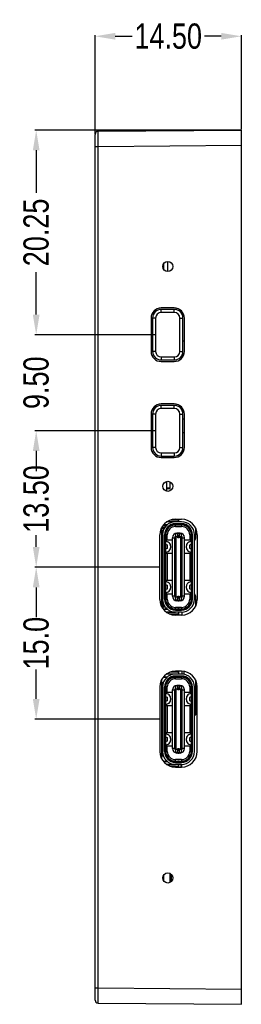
# Model space of a CAD drawing. Header units: inches. Extents: x -81 to 229, y -71 to 99.
# Tile 2 of 12: x 76 to 98, y -25 to 72. Entities that reach past the tile are written whole.
import ezdxf

# ---------------------------------------------------------------- set-up
doc = ezdxf.new("R2010")
doc.units = ezdxf.units.IN
doc.header["$LTSCALE"] = 1.21
doc.header["$MEASUREMENT"] = 0
doc.header["$PDMODE"] = 3
doc.header["$PDSIZE"] = 0.3125
doc.layers.get('0').update_dxf_attribs({"linetype": 'CONTINUOUS'})
doc.layers.get('Defpoints').update_dxf_attribs({"linetype": 'CONTINUOUS'})
doc.layers.add('DIM', color=3, linetype='CONTINUOUS')
doc.styles.get("Standard").update_dxf_attribs({"font": 'txt', "width": 0.8})
doc.dimstyles.get("Standard").update_dxf_attribs({"dimtxt": 0.15625, "dimasz": 0.1875, "dimexe": 0.125, "dimexo": 0.0625, "dimgap": 0.09, "dimtad": 0, "dimtih": 1, "dimtoh": 1, "dimzin": 4, "dimdsep": 46, "dimtxsty": 'STANDARD', "dimblk": '_FILLED', "dimblk1": '_FILLED', "dimblk2": '_FILLED', "dimcen": 0.09, "dimazin": 1, "dimtp": 0.01, "dimtm": 0.01, "dimtfac": 1, "dimtofl": 0, "dimtmove": 0, "dimatfit": 3, "dimldrblk": '_FILLED', "dimfxl": 1, "dimtolj": 1, "dimtzin": 4, "dimarcsym": 0})

# ---------------------------------------------------------------- blocks, each defined once
blk = doc.blocks.new('_FILLED')
at = {"color": 0, "linetype": 'ByBlock'}
blk.add_solid([(0, 0), (-1, 0.167), (-1, -0.167)], dxfattribs=at)
blk = doc.blocks.new('*D7')
at = {"layer": 'Defpoints', "color": 0}
for p in [(97.535, 70.593), (83.035, 60.889), (97.535, 61.313)]:
    blk.add_point(p, dxfattribs=at)
at = {"layer": 'DIM', "color": 0, "lineweight": -2}
for p, q in [((83.035, 60.952), (83.035, 70.718)), ((85.035, 70.593), (86.695, 70.593)), ((95.535, 70.593), (93.875, 70.593)), ((97.535, 61.376), (97.535, 70.718))]:
    blk.add_line(p, q, dxfattribs=at)
at = {"layer": 'DIM', "color": 0, "lineweight": -2, "xscale": 2, "yscale": 2, "zscale": 2, "rotation": 180}
blk.add_blockref('_FILLED', (83.035, 70.593), dxfattribs=at)
at = {"layer": 'DIM', "color": 0, "lineweight": -2, "xscale": 2, "yscale": 2, "zscale": 2}
blk.add_blockref('_FILLED', (97.535, 70.593), dxfattribs=at)
at = {"layer": 'DIM', "insert": (90.285, 70.593), "char_height": 2.5, "attachment_point": 5}
blk.add_mtext('\\A1;14.50', dxfattribs=at)
blk = doc.blocks.new('*D16')
at = {"layer": 'Defpoints', "color": 0}
for p in [(89.035, 41.063), (77.195, 31.563), (89.035, 31.563)]:
    blk.add_point(p, dxfattribs=at)
at = {"layer": 'DIM', "color": 0, "lineweight": -2}
for p, q in [((77.195, 43.063), (77.195, 45.063)), ((88.973, 41.063), (77.07, 41.063)), ((88.973, 31.563), (77.07, 31.563)), ((77.195, 29.563), (77.195, 27.563))]:
    blk.add_line(p, q, dxfattribs=at)
at = {"layer": 'DIM', "color": 0, "lineweight": -2, "xscale": 2, "yscale": 2, "zscale": 2}
for p, rotation in [((77.195, 41.063), 270), ((77.195, 31.563), 90)]:
    blk.add_blockref('_FILLED', p, dxfattribs=dict(at, rotation=rotation))
at = {"layer": 'DIM', "insert": (77.195, 36.313), "char_height": 2.5, "attachment_point": 5, "rotation": 90}
blk.add_mtext('\\A1;9.50', dxfattribs=at)
blk = doc.blocks.new('*D17')
at = {"layer": 'Defpoints', "color": 0}
for p in [(89.035, 31.563), (77.195, 18.063), (89.445, 18.063)]:
    blk.add_point(p, dxfattribs=at)
at = {"layer": 'DIM', "color": 0, "lineweight": -2}
for p, q in [((88.973, 31.563), (77.07, 31.563)), ((77.195, 29.563), (77.195, 28.403)), ((77.195, 20.063), (77.195, 21.223)), ((89.383, 18.063), (77.07, 18.063))]:
    blk.add_line(p, q, dxfattribs=at)
at = {"layer": 'DIM', "color": 0, "lineweight": -2, "xscale": 2, "yscale": 2, "zscale": 2}
for p, rotation in [((77.195, 31.563), 90), ((77.195, 18.063), 270)]:
    blk.add_blockref('_FILLED', p, dxfattribs=dict(at, rotation=rotation))
at = {"layer": 'DIM', "insert": (77.195, 24.813), "char_height": 2.5, "attachment_point": 5, "rotation": 90}
blk.add_mtext('\\A1;13.50', dxfattribs=at)
blk = doc.blocks.new('*D18')
at = {"layer": 'Defpoints', "color": 0}
for p in [(77.195, 18.063), (77.195, 18.063), (89.445, 3.023)]:
    blk.add_point(p, dxfattribs=at)
at = {"layer": 'DIM', "color": 0, "lineweight": -2}
for p, q in [((77.133, 18.063), (77.07, 18.063)), ((77.195, 16.063), (77.195, 13.133)), ((77.195, 5.023), (77.195, 7.953)), ((89.383, 3.023), (77.07, 3.023))]:
    blk.add_line(p, q, dxfattribs=at)
at = {"layer": 'DIM', "color": 0, "lineweight": -2, "xscale": 2, "yscale": 2, "zscale": 2}
for p, rotation in [((77.195, 18.063), 90), ((77.195, 3.023), 270)]:
    blk.add_blockref('_FILLED', p, dxfattribs=dict(at, rotation=rotation))
at = {"layer": 'DIM', "insert": (77.195, 10.543), "char_height": 2.5, "attachment_point": 5, "rotation": 90}
blk.add_mtext('\\A1;15.0', dxfattribs=at)
blk = doc.blocks.new('*D19')
at = {"layer": 'Defpoints', "color": 0}
for p in [(77.195, 61.313), (97.535, 61.313), (88.585, 41.063)]:
    blk.add_point(p, dxfattribs=at)
at = {"layer": 'DIM', "color": 0, "lineweight": -2}
for p, q in [((97.473, 61.313), (77.07, 61.313)), ((77.195, 59.313), (77.195, 55.111)), ((77.195, 43.063), (77.195, 47.265)), ((88.523, 41.063), (77.07, 41.063))]:
    blk.add_line(p, q, dxfattribs=at)
at = {"layer": 'DIM', "color": 0, "lineweight": -2, "xscale": 2, "yscale": 2, "zscale": 2}
for p, rotation in [((77.195, 61.313), 90), ((77.195, 41.063), 270)]:
    blk.add_blockref('_FILLED', p, dxfattribs=dict(at, rotation=rotation))
at = {"layer": 'DIM', "insert": (77.195, 51.188), "char_height": 2.5, "attachment_point": 5, "rotation": 90}
blk.add_mtext('\\A1;20.25', dxfattribs=at)

msp = doc.modelspace()

# ---------------------------------------------------------------- linework, layer by layer
at = {"color": 7, "linetype": 'Continuous'}
for p, q in [((83.035, -24.763), (83.035, 60.889)), ((83.333, 61.189), (97.535, 61.313)), ((83.333, 59.689), (83.333, 61.189)), ((97.535, -25.187), (97.535, 61.313)), ((83.035, 59.689), (83.333, 59.689)), ((83.333, 59.689), (97.535, 59.813)), ((83.333, -23.563), (83.333, 59.689)), ((89.865, 47.484), (89.865, 48.142)), ((90.235, 47.313), (90.235, 48.313)), ((90.885, 43.713), (89.585, 43.713)), ((89.585, 43.263), (89.585, 43.563)), ((90.885, 43.563), (89.585, 43.563)), ((90.885, 43.263), (89.585, 43.263)), ((90.885, 43.263), (90.885, 43.563)), ((91.735, 38.906), (91.735, 43.22)), ((88.585, 42.713), (88.585, 39.413)), ((88.735, 42.713), (88.735, 39.413)), ((89.035, 42.713), (88.735, 42.713)), ((89.035, 42.713), (89.035, 39.413)), ((91.435, 39.413), (91.435, 42.713)), ((91.435, 42.713), (91.735, 42.713)), ((91.885, 39.413), (91.885, 42.713)), ((91.885, 40.424), (91.735, 40.424)), ((89.035, 39.413), (88.735, 39.413)), ((91.435, 39.413), (91.735, 39.413)), ((89.585, 38.863), (89.585, 38.563)), ((89.585, 38.863), (90.885, 38.863)), ((89.585, 38.563), (90.885, 38.563)), ((89.585, 38.413), (90.885, 38.413)), ((90.885, 38.863), (90.885, 38.563)), ((90.885, 34.213), (89.585, 34.213)), ((88.585, 33.213), (88.585, 29.913)), ((88.735, 33.213), (88.735, 29.913)), ((89.035, 33.213), (88.735, 33.213)), ((89.035, 33.213), (89.035, 29.913)), ((89.585, 33.763), (89.585, 34.063)), ((90.885, 34.063), (89.585, 34.063)), ((90.885, 33.763), (89.585, 33.763)), ((90.885, 33.763), (90.885, 34.063)), ((91.435, 29.913), (91.435, 33.213)), ((91.435, 33.213), (91.735, 33.213)), ((91.735, 29.406), (91.735, 33.72)), ((91.885, 29.913), (91.885, 33.213)), ((91.885, 32.701), (91.735, 32.704)), ((91.735, 31.404), (91.885, 31.401)), ((89.035, 29.913), (88.735, 29.913)), ((89.585, 29.363), (89.585, 29.063)), ((89.585, 29.363), (90.885, 29.363)), ((90.885, 29.363), (90.885, 29.063)), ((91.435, 29.913), (91.735, 29.913)), ((89.585, 29.063), (90.885, 29.063)), ((89.585, 28.913), (90.885, 28.913)), ((90.135, 25.583), (90.135, 26.543)), ((90.441, 26.516), (90.441, 25.841)), ((90.471, 25.871), (90.471, 26.496)), ((90.471, 26.404), (90.585, 26.404)), ((90.471, 25.871), (90.135, 25.871)), ((90.135, 25.841), (90.441, 25.841)), ((91.005, 22.558), (90.153, 22.558)), ((90.191, 22.578), (91.325, 22.578)), ((90.425, 22.578), (90.425, 22.558)), ((91.125, 22.728), (90.52, 22.728)), ((90.575, 22.558), (90.575, 22.578)), ((90.775, 22.578), (90.775, 22.558)), ((90.925, 22.558), (90.925, 22.578)), ((91.005, 22.813), (91.605, 22.813)), ((91.605, 22.558), (91.005, 22.558)), ((91.125, 22.813), (91.125, 22.728)), ((91.325, 22.558), (91.325, 22.813)), ((89.635, 21.983), (89.635, 14.143)), ((89.635, 21.659), (89.675, 21.659)), ((89.635, 21.642), (89.675, 21.642)), ((89.635, 21.538), (89.675, 21.538)), ((89.638, 21.989), (89.651, 21.989)), ((89.651, 22.012), (89.651, 21.95)), ((89.919, 21.95), (89.651, 21.95)), ((89.671, 21.93), (89.671, 22.05)), ((89.671, 21.93), (89.905, 21.93)), ((89.675, 14.488), (89.675, 21.688)), ((89.795, 21.688), (89.675, 21.688)), ((90.054, 22.13), (89.717, 22.13)), ((89.732, 22.149), (89.91, 22.149)), ((89.94, 22.18), (89.757, 22.18)), ((89.94, 22.21), (89.782, 22.21)), ((90.182, 22.258), (89.822, 22.258)), ((89.91, 22.258), (89.91, 22.149)), ((89.94, 22.18), (89.94, 22.258)), ((89.943, 22.254), (89.94, 22.254)), ((89.943, 22.258), (89.943, 22.254)), ((90.025, 22.178), (90.025, 22.258)), ((90.025, 22.178), (90.067, 22.143)), ((90.115, 22.238), (90.115, 22.195)), ((90.115, 22.238), (90.162, 22.238)), ((90.813, 22.238), (91.605, 22.238)), ((91.005, 22.358), (91.005, 22.258)), ((91.605, 22.358), (91.005, 22.358)), ((91.605, 22.258), (91.005, 22.258)), ((91.005, 22.088), (91.005, 22.238)), ((91.005, 22.088), (91.605, 22.088)), ((91.155, 21.383), (91.155, 21.433)), ((91.23, 21.433), (91.155, 21.433)), ((91.23, 22.238), (91.23, 22.258)), ((91.23, 22.244), (91.38, 22.244)), ((91.23, 20.983), (91.23, 21.433)), ((91.38, 21.433), (91.23, 21.433)), ((91.38, 22.258), (91.38, 22.238)), ((91.38, 21.433), (91.38, 20.983)), ((91.455, 21.433), (91.38, 21.433)), ((91.455, 21.433), (91.455, 21.383)), ((91.605, 22.258), (91.605, 22.358)), ((91.605, 22.238), (91.605, 22.088)), ((92.155, 22.088), (92.121, 22.088)), ((92.275, 21.993), (92.275, 21.966)), ((93.035, 21.063), (93.035, 21.871)), ((89.445, 14.873), (89.445, 21.253)), ((89.675, 21.298), (89.635, 21.298)), ((89.635, 21.278), (89.675, 21.278)), ((89.675, 21.228), (89.635, 21.228)), ((89.675, 20.728), (89.635, 20.728)), ((89.675, 20.498), (89.635, 20.498)), ((89.635, 20.478), (89.675, 20.478)), ((89.725, 21.278), (89.725, 14.898)), ((89.925, 14.898), (89.925, 21.278)), ((90.025, 21.278), (89.925, 21.278)), ((90.025, 21.278), (90.025, 14.898)), ((90.045, 20.669), (90.045, 21.283)), ((90.045, 21.278), (90.195, 21.278)), ((90.705, 20.738), (90.045, 20.738)), ((90.286, 20.548), (90.085, 20.637)), ((90.195, 20.738), (90.195, 21.278)), ((90.705, 15.193), (90.705, 20.983)), ((90.705, 20.983), (90.935, 20.983)), ((90.935, 15.193), (90.935, 20.983)), ((90.955, 21.013), (90.955, 19.513)), ((90.955, 21.013), (90.99, 21.013)), ((90.995, 20.663), (90.955, 20.663)), ((90.995, 21.012), (90.99, 21.013)), ((90.995, 21.383), (90.995, 14.793)), ((91.23, 21.383), (90.995, 21.383)), ((91.08, 21.092), (90.995, 21.126)), ((91.08, 15.083), (91.08, 21.092)), ((91.08, 21.092), (91.23, 21.092)), ((91.23, 21.426), (91.38, 21.426)), ((91.38, 21.158), (91.23, 21.158)), ((91.23, 21.065), (91.38, 21.065)), ((91.38, 20.983), (91.23, 20.983)), ((91.38, 21.383), (91.615, 21.383)), ((91.38, 21.092), (91.53, 21.092)), ((91.53, 21.092), (91.615, 21.126)), ((91.53, 15.083), (91.53, 21.092)), ((91.615, 14.793), (91.615, 21.383)), ((91.655, 20.663), (91.615, 20.663)), ((91.621, 21.013), (91.655, 21.013)), ((91.655, 20.663), (91.655, 21.013)), ((91.675, 15.193), (91.675, 20.983)), ((91.675, 20.983), (91.905, 20.983)), ((91.905, 15.193), (91.905, 20.983)), ((92.415, 20.738), (91.905, 20.738)), ((92.526, 20.637), (92.324, 20.548)), ((92.415, 21.278), (92.415, 20.738)), ((92.415, 21.278), (92.565, 21.278)), ((92.565, 20.738), (92.415, 20.738)), ((92.565, 20.669), (92.565, 21.283)), ((92.585, 14.898), (92.585, 21.278)), ((92.685, 21.278), (92.585, 21.278)), ((92.685, 14.898), (92.685, 21.278)), ((92.885, 14.898), (92.885, 21.278)), ((93.165, 21.253), (93.165, 14.873)), ((89.675, 20.238), (89.635, 20.238)), ((89.635, 19.938), (89.675, 19.938)), ((89.675, 19.738), (89.635, 19.738)), ((89.725, 20.438), (89.675, 20.438)), ((89.675, 20.058), (89.725, 20.058)), ((90.025, 20.335), (90.166, 20.273)), ((90.025, 20.058), (90.045, 20.058)), ((90.166, 19.902), (90.025, 19.841)), ((90.045, 19.85), (90.045, 20.326)), ((90.045, 16.669), (90.045, 19.507)), ((90.085, 19.539), (90.286, 19.628)), ((90.225, 19.994), (90.225, 20.182)), ((90.525, 20.182), (90.525, 19.994)), ((90.955, 19.513), (90.955, 19.163)), ((90.955, 19.513), (90.995, 19.513)), ((91.615, 19.513), (91.655, 19.513)), ((91.655, 19.163), (91.655, 19.513)), ((92.085, 19.994), (92.085, 20.182)), ((92.324, 19.628), (92.526, 19.539)), ((92.385, 20.182), (92.385, 19.994)), ((92.445, 20.273), (92.585, 20.335)), ((92.585, 19.841), (92.445, 19.902)), ((92.565, 20.326), (92.565, 19.85)), ((92.565, 19.507), (92.565, 16.669)), ((89.675, 19.46), (89.635, 19.46)), ((89.635, 19.45), (89.675, 19.45)), ((89.635, 19.438), (89.675, 19.438)), ((89.675, 19.238), (89.635, 19.238)), ((89.635, 18.938), (89.675, 18.938)), ((89.675, 18.738), (89.635, 18.738)), ((89.675, 18.51), (89.635, 18.51)), ((90.025, 18.598), (89.925, 18.598)), ((89.925, 18.588), (90.025, 18.588)), ((90.025, 19.188), (90.045, 19.159)), ((90.045, 19.038), (90.025, 19.038)), ((90.025, 18.665), (90.045, 18.636)), ((90.045, 19.438), (90.705, 19.438)), ((90.195, 19.438), (90.195, 16.738)), ((90.995, 19.163), (90.955, 19.163)), ((90.955, 18.963), (90.955, 18.713)), ((90.955, 18.963), (90.995, 18.963)), ((90.995, 18.713), (90.955, 18.713)), ((90.99, 18.963), (90.99, 19.163)), ((90.99, 18.463), (90.99, 18.713)), ((91.655, 19.163), (91.615, 19.163)), ((91.615, 18.963), (91.655, 18.963)), ((91.655, 18.713), (91.615, 18.713)), ((91.655, 18.713), (91.655, 18.963)), ((91.905, 19.438), (92.415, 19.438)), ((92.415, 19.438), (92.415, 16.738)), ((92.415, 19.438), (92.565, 19.438)), ((92.565, 19.267), (92.585, 19.267)), ((89.635, 18.5), (89.675, 18.5)), ((89.635, 18.438), (89.675, 18.438)), ((89.675, 18.238), (89.635, 18.238)), ((89.675, 18.059), (89.635, 18.059)), ((89.675, 17.939), (89.635, 17.939)), ((89.635, 17.938), (89.675, 17.938)), ((89.675, 17.738), (89.635, 17.738)), ((89.675, 17.669), (89.635, 17.669)), ((89.675, 17.639), (89.635, 17.639)), ((90.045, 17.54), (90.025, 17.511)), ((90.955, 18.463), (90.955, 18.213)), ((90.955, 18.463), (90.995, 18.463)), ((90.995, 18.213), (90.955, 18.213)), ((90.955, 17.963), (90.955, 17.713)), ((90.955, 17.963), (90.995, 17.963)), ((90.995, 17.713), (90.955, 17.713)), ((90.99, 17.963), (90.99, 18.213)), ((90.99, 17.463), (90.99, 17.713)), ((91.615, 18.463), (91.655, 18.463)), ((91.655, 18.213), (91.615, 18.213)), ((91.615, 17.963), (91.655, 17.963)), ((91.655, 17.713), (91.615, 17.713)), ((91.655, 18.213), (91.655, 18.463)), ((91.655, 17.713), (91.655, 17.963)), ((89.635, 17.438), (89.675, 17.438)), ((89.675, 17.238), (89.635, 17.238)), ((89.635, 16.938), (89.675, 16.938)), ((89.675, 16.738), (89.635, 16.738)), ((89.636, 16.71), (89.635, 16.71)), ((89.636, 16.68), (89.635, 16.68)), ((89.636, 16.582), (89.635, 16.582)), ((89.675, 17.492), (89.636, 17.492)), ((89.666, 16.938), (89.666, 17.238)), ((90.025, 17.138), (90.045, 17.138)), ((90.045, 17.017), (90.025, 16.988)), ((90.705, 16.738), (90.045, 16.738)), ((90.286, 16.548), (90.085, 16.637)), ((90.955, 17.463), (90.955, 17.213)), ((90.955, 17.463), (90.995, 17.463)), ((90.995, 17.213), (90.955, 17.213)), ((90.955, 17.013), (90.955, 15.513)), ((90.955, 17.013), (90.995, 17.013)), ((90.995, 16.663), (90.955, 16.663)), ((90.99, 17.013), (90.99, 17.213)), ((91.615, 17.463), (91.655, 17.463)), ((91.655, 17.213), (91.615, 17.213)), ((91.615, 17.013), (91.655, 17.013)), ((91.655, 16.663), (91.615, 16.663)), ((91.655, 17.213), (91.655, 17.463)), ((91.655, 16.663), (91.655, 17.013)), ((92.415, 16.738), (91.905, 16.738)), ((92.526, 16.637), (92.324, 16.548)), ((92.565, 16.738), (92.415, 16.738)), ((89.675, 16.557), (89.635, 16.557)), ((89.675, 16.557), (89.635, 16.557)), ((89.635, 16.438), (89.675, 16.438)), ((89.675, 16.238), (89.635, 16.238)), ((89.635, 16.139), (89.636, 16.139)), ((89.675, 16.057), (89.635, 16.057)), ((89.635, 15.938), (89.675, 15.938)), ((89.675, 15.698), (89.635, 15.698)), ((89.635, 15.678), (89.675, 15.678)), ((89.725, 16.118), (89.675, 16.118)), ((89.725, 15.738), (89.675, 15.738)), ((90.025, 16.335), (90.166, 16.273)), ((90.045, 16.118), (90.025, 16.118)), ((90.166, 15.902), (90.025, 15.841)), ((90.045, 15.85), (90.045, 16.326)), ((90.085, 15.539), (90.286, 15.628)), ((90.225, 15.994), (90.225, 16.182)), ((90.525, 16.182), (90.525, 15.994)), ((92.085, 15.994), (92.085, 16.182)), ((92.324, 15.628), (92.526, 15.539)), ((92.385, 16.182), (92.385, 15.994)), ((92.445, 16.273), (92.585, 16.335)), ((92.585, 15.841), (92.445, 15.902)), ((92.565, 16.326), (92.565, 15.85)), ((89.675, 15.448), (89.635, 15.448)), ((89.675, 14.948), (89.635, 14.948)), ((89.675, 14.903), (89.635, 14.903)), ((89.635, 14.888), (89.675, 14.888)), ((89.675, 14.638), (89.635, 14.638)), ((89.651, 14.638), (89.651, 14.614)), ((89.675, 14.614), (89.651, 14.614)), ((89.671, 14.594), (89.671, 14.638)), ((89.925, 14.898), (90.025, 14.898)), ((90.045, 14.893), (90.045, 15.507)), ((90.045, 15.438), (90.705, 15.438)), ((90.195, 14.898), (90.045, 14.898)), ((90.195, 14.898), (90.195, 15.438)), ((90.935, 15.193), (90.705, 15.193)), ((90.955, 15.513), (90.955, 15.163)), ((90.955, 15.513), (90.995, 15.513)), ((90.99, 15.163), (90.955, 15.163)), ((90.995, 15.163), (90.99, 15.163)), ((91.08, 15.083), (90.995, 15.049)), ((91.23, 14.793), (90.995, 14.793)), ((91.23, 15.083), (91.08, 15.083)), ((91.155, 14.743), (91.155, 14.793)), ((91.23, 14.743), (91.155, 14.743)), ((91.23, 14.743), (91.23, 15.193)), ((91.23, 15.193), (91.38, 15.193)), ((91.38, 15.11), (91.23, 15.11)), ((91.23, 15.018), (91.38, 15.018)), ((91.38, 14.75), (91.23, 14.75)), ((91.23, 14.743), (91.38, 14.743)), ((91.38, 15.193), (91.38, 14.743)), ((91.53, 15.083), (91.38, 15.083)), ((91.38, 14.793), (91.615, 14.793)), ((91.455, 14.743), (91.38, 14.743)), ((91.455, 14.793), (91.455, 14.743)), ((91.615, 15.049), (91.53, 15.083)), ((91.615, 15.513), (91.655, 15.513)), ((91.655, 15.163), (91.621, 15.163)), ((91.655, 15.163), (91.655, 15.513)), ((91.905, 15.193), (91.675, 15.193)), ((91.905, 15.438), (92.415, 15.438)), ((92.415, 15.438), (92.415, 14.898)), ((92.415, 15.438), (92.565, 15.438)), ((92.565, 14.898), (92.415, 14.898)), ((92.565, 14.893), (92.565, 15.507)), ((92.585, 14.898), (92.685, 14.898)), ((93.035, 14.255), (93.035, 15.063)), ((89.635, 14.404), (89.829, 14.404)), ((89.655, 14.535), (89.655, 14.601)), ((90.004, 14.104), (89.656, 14.104)), ((89.666, 14.404), (89.666, 14.537)), ((89.675, 14.537), (89.666, 14.537)), ((89.666, 14.506), (89.675, 14.506)), ((89.671, 14.594), (89.675, 14.594)), ((89.675, 14.488), (89.795, 14.488)), ((89.735, 14.057), (89.681, 14.057)), ((89.698, 14.026), (89.735, 14.026)), ((89.735, 14.488), (89.735, 14.404)), ((89.735, 14.104), (89.735, 13.973)), ((89.781, 13.918), (90.182, 13.918)), ((89.785, 14.404), (89.785, 14.104)), ((89.8, 14.104), (89.8, 14.404)), ((89.896, 14.26), (89.896, 14.104)), ((90.067, 14.033), (90.025, 13.998)), ((90.025, 13.918), (90.025, 13.998)), ((90.115, 13.98), (90.115, 13.938)), ((90.115, 13.938), (90.162, 13.938)), ((90.813, 13.938), (91.605, 13.938)), ((91.005, 13.938), (91.005, 14.088)), ((91.605, 14.088), (91.005, 14.088)), ((91.005, 13.918), (91.005, 13.818)), ((91.005, 13.918), (91.605, 13.918)), ((91.005, 13.818), (91.605, 13.818)), ((91.23, 13.918), (91.23, 13.938)), ((91.38, 13.932), (91.23, 13.932)), ((91.38, 13.938), (91.38, 13.918)), ((91.605, 14.088), (91.605, 13.938)), ((91.605, 13.818), (91.605, 13.918)), ((92.157, 14.088), (92.121, 14.088)), ((92.275, 14.183), (92.275, 14.21)), ((90.088, 13.618), (91.004, 13.618)), ((91.325, 13.598), (90.112, 13.598)), ((90.378, 13.448), (91.125, 13.448)), ((90.425, 13.618), (90.425, 13.598)), ((90.575, 13.598), (90.575, 13.618)), ((90.775, 13.618), (90.775, 13.598)), ((90.925, 13.598), (90.925, 13.618)), ((91.605, 13.618), (91.005, 13.618)), ((91.605, 13.313), (91.005, 13.313)), ((91.125, 13.448), (91.125, 13.313)), ((91.325, 13.618), (91.325, 13.598)), ((91.325, 13.313), (91.325, 13.598)), ((91.635, 13.62), (91.635, 13.316)), ((89.635, 6.918), (89.635, -0.872)), ((89.655, 6.602), (89.655, 6.957)), ((89.66, 6.473), (89.66, 6.967)), ((89.785, 7.171), (90.025, 7.134)), ((90.182, 7.193), (89.806, 7.193)), ((90.025, 7.113), (90.025, 7.193)), ((90.025, 7.113), (90.067, 7.078)), ((90.115, 7.173), (90.115, 7.13)), ((90.115, 7.173), (90.162, 7.173)), ((91.005, 7.493), (90.124, 7.493)), ((90.163, 7.513), (91.325, 7.513)), ((90.425, 7.513), (90.425, 7.493)), ((91.125, 7.663), (90.458, 7.663)), ((90.575, 7.493), (90.575, 7.513)), ((90.775, 7.513), (90.775, 7.493)), ((90.813, 7.173), (91.605, 7.173)), ((90.925, 7.493), (90.925, 7.513)), ((91.605, 7.773), (91.005, 7.773)), ((91.605, 7.493), (91.005, 7.493)), ((91.005, 7.293), (91.005, 7.193)), ((91.605, 7.293), (91.005, 7.293)), ((91.605, 7.193), (91.005, 7.193)), ((91.005, 7.023), (91.005, 7.173)), ((91.005, 7.023), (91.605, 7.023)), ((91.125, 7.773), (91.125, 7.663)), ((91.23, 7.173), (91.23, 7.193)), ((91.23, 7.179), (91.38, 7.179)), ((91.325, 7.493), (91.325, 7.773)), ((91.38, 7.193), (91.38, 7.173)), ((91.605, 7.193), (91.605, 7.293)), ((91.605, 7.173), (91.605, 7.023)), ((91.635, 7.768), (91.635, 7.49)), ((91.835, 7.736), (91.835, 7.471)), ((92.156, 7.023), (92.121, 7.023)), ((92.275, 6.928), (92.275, 6.901)), ((89.445, 6.213), (89.445, -0.167)), ((89.635, 6.789), (89.655, 6.789)), ((89.66, 6.602), (89.635, 6.602)), ((89.635, 6.502), (89.66, 6.502)), ((89.635, 6.473), (89.675, 6.473)), ((89.675, 6.233), (89.635, 6.233)), ((89.635, 6.213), (89.675, 6.213)), ((89.675, 6.163), (89.635, 6.163)), ((89.655, 6.473), (89.655, 6.502)), ((89.675, -0.577), (89.675, 6.623)), ((89.795, 6.623), (89.675, 6.623)), ((89.725, 6.213), (89.725, -0.167)), ((89.735, 6.641), (89.802, 6.648)), ((89.735, 6.641), (89.735, 6.623)), ((89.925, -0.167), (89.925, 6.213)), ((90.025, 6.213), (89.925, 6.213)), ((90.025, 6.213), (90.025, -0.167)), ((90.045, 5.604), (90.045, 6.218)), ((90.045, 6.213), (90.195, 6.213)), ((90.195, 5.673), (90.195, 6.213)), ((90.705, 0.128), (90.705, 5.918)), ((90.705, 5.918), (90.935, 5.918)), ((90.935, 0.128), (90.935, 5.918)), ((90.955, 5.948), (90.955, 4.448)), ((90.955, 5.948), (90.99, 5.948)), ((90.995, 5.948), (90.99, 5.948)), ((90.995, 6.318), (90.995, -0.272)), ((91.23, 6.318), (90.995, 6.318)), ((91.08, 6.028), (90.995, 6.062)), ((91.08, 0.018), (91.08, 6.028)), ((91.08, 6.028), (91.23, 6.028)), ((91.155, 6.318), (91.155, 6.368)), ((91.23, 6.368), (91.155, 6.368)), ((91.23, 5.918), (91.23, 6.368)), ((91.38, 6.368), (91.23, 6.368)), ((91.23, 6.361), (91.38, 6.361)), ((91.38, 6.093), (91.23, 6.093)), ((91.23, 6), (91.38, 6)), ((91.38, 5.918), (91.23, 5.918)), ((91.38, 6.368), (91.38, 5.918)), ((91.455, 6.368), (91.38, 6.368)), ((91.38, 6.318), (91.615, 6.318)), ((91.38, 6.028), (91.53, 6.028)), ((91.455, 6.368), (91.455, 6.318)), ((91.53, 6.028), (91.615, 6.062)), ((91.53, 0.018), (91.53, 6.028)), ((91.615, -0.272), (91.615, 6.318)), ((91.621, 5.948), (91.655, 5.948)), ((91.655, 5.598), (91.655, 5.948)), ((91.675, 0.128), (91.675, 5.918)), ((91.675, 5.918), (91.905, 5.918)), ((91.905, 0.128), (91.905, 5.918)), ((92.415, 6.213), (92.415, 5.673)), ((92.415, 6.213), (92.565, 6.213)), ((92.565, 5.604), (92.565, 6.218)), ((92.585, -0.167), (92.585, 6.213)), ((92.685, 6.213), (92.585, 6.213)), ((92.685, -0.167), (92.685, 6.213)), ((92.885, -0.167), (92.885, 6.213)), ((93.035, 3.445), (93.035, 6.8)), ((93.165, -0.167), (93.165, 6.213)), ((89.675, 5.663), (89.635, 5.663)), ((89.675, 5.433), (89.635, 5.433)), ((89.635, 5.413), (89.675, 5.413)), ((89.675, 5.173), (89.635, 5.173)), ((89.635, 5.104), (89.675, 5.104)), ((89.635, 4.873), (89.675, 4.873)), ((89.651, 5.154), (89.651, 5.104)), ((89.651, 5.154), (89.675, 5.154)), ((89.671, 5.104), (89.671, 5.173)), ((89.725, 5.373), (89.675, 5.373)), ((89.675, 4.993), (89.725, 4.993)), ((90.025, 5.27), (90.166, 5.209)), ((90.025, 4.993), (90.045, 4.993)), ((90.195, 5.673), (90.045, 5.673)), ((90.045, 4.785), (90.045, 5.261)), ((90.286, 5.483), (90.085, 5.572)), ((90.705, 5.673), (90.195, 5.673)), ((90.225, 4.929), (90.225, 5.117)), ((90.525, 5.117), (90.525, 4.929)), ((90.995, 5.598), (90.955, 5.598)), ((91.655, 5.598), (91.615, 5.598)), ((92.415, 5.673), (91.905, 5.673)), ((92.085, 4.929), (92.085, 5.117)), ((92.526, 5.572), (92.324, 5.483)), ((92.385, 5.117), (92.385, 4.929)), ((92.565, 5.673), (92.415, 5.673)), ((92.445, 5.209), (92.585, 5.27)), ((92.565, 5.261), (92.565, 4.785)), ((89.675, 4.673), (89.635, 4.673)), ((89.661, 4.658), (89.635, 4.658)), ((89.635, 4.373), (89.675, 4.373)), ((89.675, 4.173), (89.635, 4.173)), ((89.651, 4.673), (89.651, 4.658)), ((89.675, 4.374), (89.651, 4.374)), ((89.651, 3.978), (89.651, 3.873)), ((89.675, 3.978), (89.651, 3.978)), ((89.661, 4.673), (89.661, 4.374)), ((89.661, 4.173), (89.661, 3.978)), ((89.671, 3.873), (89.671, 3.978)), ((90.166, 4.837), (90.025, 4.776)), ((90.025, 4.123), (90.045, 4.094)), ((90.045, 3.973), (90.025, 3.973)), ((90.045, 1.604), (90.045, 4.442)), ((90.045, 4.373), (90.195, 4.373)), ((90.085, 4.474), (90.286, 4.563)), ((90.195, 4.373), (90.195, 1.673)), ((90.195, 4.373), (90.705, 4.373)), ((90.955, 4.448), (90.955, 4.098)), ((90.955, 4.448), (90.995, 4.448)), ((90.995, 4.098), (90.955, 4.098)), ((90.955, 3.898), (90.955, 3.648)), ((90.955, 3.898), (90.995, 3.898)), ((90.99, 3.898), (90.99, 4.098)), ((91.615, 4.448), (91.617, 4.448)), ((91.617, 4.098), (91.615, 4.098)), ((91.615, 3.898), (91.655, 3.898)), ((91.617, 4.448), (91.655, 4.448)), ((91.655, 4.098), (91.617, 4.098)), ((91.655, 4.098), (91.655, 4.448)), ((91.655, 3.648), (91.655, 3.898)), ((91.905, 4.373), (92.415, 4.373)), ((92.324, 4.563), (92.526, 4.474)), ((92.415, 4.373), (92.415, 1.673)), ((92.415, 4.373), (92.565, 4.373)), ((92.585, 4.776), (92.445, 4.837)), ((92.565, 4.442), (92.565, 1.604)), ((93.035, 4.745), (92.885, 4.742)), ((89.635, 3.873), (89.675, 3.873)), ((89.675, 3.673), (89.635, 3.673)), ((89.635, 3.373), (89.675, 3.373)), ((89.675, 3.173), (89.635, 3.173)), ((89.675, 3.124), (89.635, 3.124)), ((90.025, 3.533), (89.925, 3.533)), ((89.925, 3.523), (90.025, 3.523)), ((90.025, 3.6), (90.045, 3.571)), ((90.995, 3.648), (90.955, 3.648)), ((90.955, 3.398), (90.955, 3.148)), ((90.955, 3.398), (90.995, 3.398)), ((90.995, 3.148), (90.955, 3.148)), ((90.99, 3.398), (90.99, 3.648)), ((90.99, 2.898), (90.99, 3.148)), ((91.655, 3.648), (91.615, 3.648)), ((91.615, 3.398), (91.655, 3.398)), ((91.655, 3.148), (91.615, 3.148)), ((91.655, 3.148), (91.655, 3.398)), ((92.565, 3.437), (92.585, 3.437)), ((92.885, 3.442), (93.035, 3.445)), ((89.635, 2.873), (89.675, 2.873)), ((89.675, 2.673), (89.635, 2.673)), ((89.675, 2.524), (89.635, 2.524)), ((89.635, 2.373), (89.675, 2.373)), ((89.675, 2.173), (89.635, 2.173)), ((90.045, 2.475), (90.025, 2.446)), ((90.025, 2.073), (90.045, 2.073)), ((90.045, 1.952), (90.025, 1.923)), ((90.955, 2.898), (90.955, 2.648)), ((90.955, 2.898), (90.995, 2.898)), ((90.995, 2.648), (90.955, 2.648)), ((90.955, 2.398), (90.955, 2.148)), ((90.955, 2.398), (90.995, 2.398)), ((90.995, 2.148), (90.955, 2.148)), ((90.99, 2.398), (90.99, 2.648)), ((90.99, 1.948), (90.99, 2.148)), ((91.615, 2.898), (91.655, 2.898)), ((91.655, 2.648), (91.615, 2.648)), ((91.615, 2.398), (91.655, 2.398)), ((91.655, 2.148), (91.615, 2.148)), ((91.655, 2.648), (91.655, 2.898)), ((91.655, 2.148), (91.655, 2.398)), ((89.635, 1.873), (89.675, 1.873)), ((89.675, 1.673), (89.635, 1.673)), ((89.635, 1.373), (89.675, 1.373)), ((89.675, 1.173), (89.635, 1.173)), ((89.675, 1.165), (89.635, 1.165)), ((89.666, 1.373), (89.666, 1.673)), ((89.666, 1.134), (89.666, 1.173)), ((89.666, 1.134), (89.675, 1.134)), ((89.725, 1.053), (89.675, 1.053)), ((90.025, 1.27), (90.166, 1.209)), ((90.045, 1.053), (90.025, 1.053)), ((90.195, 1.673), (90.045, 1.673)), ((90.045, 0.785), (90.045, 1.261)), ((90.286, 1.483), (90.085, 1.572)), ((90.705, 1.673), (90.195, 1.673)), ((90.225, 0.929), (90.225, 1.117)), ((90.525, 1.117), (90.525, 0.929)), ((90.955, 1.948), (90.955, 0.448)), ((90.955, 1.948), (90.995, 1.948)), ((90.995, 1.598), (90.955, 1.598)), ((91.615, 1.948), (91.617, 1.948)), ((91.617, 1.598), (91.615, 1.598)), ((91.617, 1.948), (91.655, 1.948)), ((91.655, 1.598), (91.617, 1.598)), ((91.655, 1.598), (91.655, 1.948)), ((92.415, 1.673), (91.905, 1.673)), ((92.085, 0.929), (92.085, 1.117)), ((92.526, 1.572), (92.324, 1.483)), ((92.385, 1.117), (92.385, 0.929)), ((92.565, 1.673), (92.415, 1.673)), ((92.445, 1.209), (92.585, 1.27)), ((92.565, 1.261), (92.565, 0.785)), ((89.635, 0.873), (89.675, 0.873)), ((89.675, 0.633), (89.635, 0.633)), ((89.635, 0.613), (89.675, 0.613)), ((89.675, 0.383), (89.635, 0.383)), ((89.725, 0.673), (89.675, 0.673)), ((90.166, 0.837), (90.025, 0.776)), ((90.045, -0.172), (90.045, 0.442)), ((90.045, 0.373), (90.195, 0.373)), ((90.085, 0.474), (90.286, 0.563)), ((90.195, -0.167), (90.195, 0.373)), ((90.195, 0.373), (90.705, 0.373)), ((90.935, 0.128), (90.705, 0.128)), ((90.955, 0.448), (90.955, 0.098)), ((90.955, 0.448), (90.995, 0.448)), ((90.99, 0.098), (90.955, 0.098)), ((90.995, 0.098), (90.99, 0.098)), ((91.08, 0.018), (90.995, -0.016)), ((91.23, 0.018), (91.08, 0.018)), ((91.23, -0.322), (91.23, 0.128)), ((91.23, 0.128), (91.38, 0.128)), ((91.38, 0.046), (91.23, 0.046)), ((91.38, 0.128), (91.38, -0.322)), ((91.53, 0.018), (91.38, 0.018)), ((91.615, -0.016), (91.53, 0.018)), ((91.615, 0.448), (91.655, 0.448)), ((91.655, 0.098), (91.621, 0.098)), ((91.655, 0.098), (91.655, 0.448)), ((91.905, 0.128), (91.675, 0.128)), ((91.905, 0.373), (92.415, 0.373)), ((92.324, 0.563), (92.526, 0.474)), ((92.415, 0.373), (92.415, -0.167)), ((92.415, 0.373), (92.565, 0.373)), ((92.585, 0.776), (92.445, 0.837)), ((92.565, -0.172), (92.565, 0.442)), ((89.675, -0.117), (89.635, -0.117)), ((89.675, -0.162), (89.635, -0.162)), ((89.635, -0.177), (89.675, -0.177)), ((89.675, -0.427), (89.635, -0.427)), ((89.635, -0.621), (89.655, -0.621)), ((89.635, -0.687), (89.655, -0.687)), ((89.655, -0.717), (89.635, -0.717)), ((89.655, -0.177), (89.655, -0.162)), ((89.655, -0.912), (89.655, -0.427)), ((89.675, -0.577), (89.795, -0.577)), ((89.925, -0.167), (90.025, -0.167)), ((90.195, -0.167), (90.045, -0.167)), ((91.23, -0.272), (90.995, -0.272)), ((91.155, -0.322), (91.155, -0.272)), ((91.23, -0.322), (91.155, -0.322)), ((91.23, -0.047), (91.38, -0.047)), ((91.38, -0.315), (91.23, -0.315)), ((91.23, -0.322), (91.38, -0.322)), ((91.38, -0.272), (91.615, -0.272)), ((91.455, -0.322), (91.38, -0.322)), ((91.455, -0.272), (91.455, -0.322)), ((92.275, -0.882), (92.275, -0.855)), ((92.565, -0.167), (92.415, -0.167)), ((92.585, -0.167), (92.685, -0.167)), ((89.806, -1.147), (90.182, -1.147)), ((90.067, -1.032), (90.025, -1.067)), ((90.025, -1.147), (90.025, -1.067)), ((90.115, -1.084), (90.115, -1.127)), ((90.115, -1.127), (90.162, -1.127)), ((90.123, -1.447), (91.005, -1.447)), ((91.325, -1.467), (90.162, -1.467)), ((90.425, -1.447), (90.425, -1.467)), ((90.457, -1.617), (91.125, -1.617)), ((90.575, -1.467), (90.575, -1.447)), ((90.775, -1.447), (90.775, -1.467)), ((90.813, -1.127), (91.605, -1.127)), ((90.925, -1.467), (90.925, -1.447)), ((91.005, -1.127), (91.005, -0.977)), ((91.605, -0.977), (91.005, -0.977)), ((91.005, -1.147), (91.005, -1.247)), ((91.005, -1.147), (91.605, -1.147)), ((91.005, -1.247), (91.605, -1.247)), ((91.605, -1.447), (91.005, -1.447)), ((91.005, -1.727), (91.605, -1.727)), ((91.125, -1.617), (91.125, -1.727)), ((91.23, -1.147), (91.23, -1.127)), ((91.38, -1.133), (91.23, -1.133)), ((91.325, -1.727), (91.325, -1.447)), ((91.38, -1.127), (91.38, -1.147)), ((91.535, -1.447), (91.535, -1.727)), ((91.605, -0.977), (91.605, -1.127)), ((91.605, -1.247), (91.605, -1.147)), ((91.635, -1.722), (91.635, -1.445)), ((92.157, -0.977), (92.121, -0.977)), ((89.865, -13.016), (89.865, -12.358)), ((90.455, -12.244), (90.455, -13.13)), ((90.615, -13.001), (90.615, -12.373)), ((83.035, -23.563), (83.333, -23.563)), ((83.333, -23.563), (97.535, -23.687)), ((83.333, -25.063), (83.333, -23.563)), ((83.333, -25.063), (97.535, -25.187))]:
    msp.add_line(p, q, dxfattribs=at)
for centre in [(90.235, 47.813), (90.235, 26.063), (90.235, -12.687)]:
    msp.add_circle(centre, 0.5, dxfattribs=at)
for centre, radius, start, end in [((83.335, 60.889), 0.3, 90.5, 180), ((89.585, 42.713), 1, 90, 180), ((89.585, 42.713), 0.85, 90, 180), ((89.585, 42.713), 0.55, 90, 180), ((90.885, 42.713), 1, 0, 90), ((90.885, 42.713), 0.85, 0, 90), ((90.885, 42.713), 0.55, 0, 90), ((89.585, 39.413), 1, 180, 270), ((89.585, 39.413), 0.85, 180, 270), ((89.585, 39.413), 0.55, 180, 270), ((90.885, 39.413), 1, 270, 0), ((90.885, 39.413), 0.85, 270, 0), ((90.885, 39.413), 0.55, 270, 0), ((89.585, 33.213), 1, 90, 180), ((90.885, 33.213), 1, 0, 90), ((89.585, 33.213), 0.85, 90, 180), ((89.585, 33.213), 0.55, 90, 180), ((90.885, 33.213), 0.85, 0, 90), ((90.885, 33.213), 0.55, 0, 90), ((89.585, 29.913), 1, 180, 270), ((89.585, 29.913), 0.85, 180, 270), ((89.585, 29.913), 0.55, 180, 270), ((90.885, 29.913), 1, 270, 0), ((90.885, 29.913), 0.85, 270, 0), ((90.885, 29.913), 0.55, 270, 0), ((90.441, 25.871), 0.03, 270, 0), ((91.005, 21.253), 1.56, 90, 180), ((91.005, 21.278), 1.28, 90, 180), ((91.605, 21.253), 1.56, 0, 90), ((91.605, 21.278), 1.28, 0, 90), ((89.671, 21.95), 0.02, 180, 270), ((89.91, 22.18), 0.0305, 270, 0), ((91.005, 21.278), 1.08, 90, 180), ((91.005, 21.278), 0.98, 90, 180), ((91.005, 21.278), 0.96, 90, 180), ((91.005, 21.278), 0.81, 90, 180), ((91.155, 20.983), 0.45, 90, 180), ((91.455, 20.983), 0.45, 0, 90), ((91.605, 21.278), 1.08, 0, 90), ((91.605, 21.278), 0.98, 0, 90), ((91.605, 21.278), 0.96, 0, 90), ((91.605, 21.278), 0.81, 0, 90), ((90.112, 21.213), 0.0967, 133.60282, 153.70844), ((90.112, 21.153), 0.0967, 206.29156, 226.39718), ((90.125, 20.728), 0.1, 180, 246.25051), ((90.125, 20.182), 0.4, 0, 66.25051), ((91.154, 20.984), 0.218, 136.87956, 138.2301), ((91.457, 20.984), 0.218, 41.76987, 43.1205), ((92.485, 20.182), 0.4, 113.74949, 180), ((92.485, 20.728), 0.1, 293.74949, 0), ((92.499, 21.213), 0.0967, 26.29156, 46.39718), ((92.499, 21.153), 0.0967, 313.60282, 333.70844), ((92.585, 20.838), 0.15, 262.66442, 266.48957), ((92.535, 21.063), 0.5, 314.99763, 359.99771), ((90.125, 19.448), 0.1, 113.74949, 180), ((90.125, 20.182), 0.1, 0, 66.25051), ((90.125, 19.994), 0.1, 293.74949, 0), ((90.125, 19.994), 0.4, 293.74949, 0), ((90.994, 19.471), 0.0415, 87.6477, 89.98522), ((91.617, 19.471), 0.0415, 90.01478, 92.3523), ((92.485, 19.994), 0.4, 180, 246.25051), ((92.485, 20.182), 0.1, 113.74949, 180), ((92.485, 19.994), 0.1, 180, 246.25051), ((92.485, 19.448), 0.1, 0, 66.25051), ((90.994, 19.204), 0.0415, 270.00727, 272.34503), ((91.617, 19.204), 0.0415, 267.65497, 269.99274), ((89.666, 16.68), 0.0305, 180, 193.94237), ((90.125, 16.728), 0.1, 180, 246.25051), ((90.994, 16.971), 0.0415, 87.6477, 89.98512), ((90.994, 16.704), 0.0415, 270.00726, 272.34503), ((91.617, 16.971), 0.0415, 90.01487, 92.3523), ((91.617, 16.704), 0.0415, 267.65497, 269.99274), ((92.485, 16.728), 0.1, 293.74949, 0), ((90.125, 16.182), 0.1, 0, 66.25051), ((90.125, 15.994), 0.1, 293.74949, 0), ((90.125, 16.182), 0.4, 0, 66.25051), ((90.125, 15.994), 0.4, 293.74949, 0), ((92.485, 16.182), 0.4, 113.74949, 180), ((92.485, 15.994), 0.4, 180, 246.25051), ((92.485, 16.182), 0.1, 113.74949, 180), ((92.485, 15.994), 0.1, 180, 246.25051), ((91.005, 14.873), 1.56, 180, 270), ((89.671, 14.614), 0.02, 180, 270), ((91.005, 14.898), 1.28, 180, 270), ((91.005, 14.898), 1.08, 180, 270), ((90.125, 15.448), 0.1, 113.74949, 180), ((90.112, 15.023), 0.0967, 133.60282, 153.70844), ((90.112, 14.963), 0.0967, 206.29156, 226.39718), ((91.005, 14.898), 0.98, 180, 270), ((91.005, 14.898), 0.96, 180, 270), ((91.005, 14.898), 0.81, 180, 270), ((91.155, 15.193), 0.45, 180, 270), ((91.158, 15.195), 0.223, 221.8701, 223.12274), ((91.455, 15.193), 0.45, 270, 0), ((91.605, 14.898), 1.28, 270, 0), ((91.605, 14.898), 1.08, 270, 360), ((91.605, 14.898), 0.98, 270, 0), ((91.605, 14.898), 0.96, 270, 0), ((91.605, 14.898), 0.81, 270, 0), ((91.605, 14.873), 1.56, 270, 0), ((91.457, 15.192), 0.218, 316.88073, 318.16787), ((92.485, 15.448), 0.1, 0, 66.25051), ((92.499, 15.023), 0.0967, 26.29156, 46.39718), ((92.499, 14.963), 0.0967, 313.60282, 333.70844), ((92.585, 15.338), 0.15, 93.54101, 97.2969), ((92.535, 15.063), 0.5, 0.00229, 45.48075), ((91.005, 6.213), 1.56, 90, 180), ((91.005, 6.213), 1.28, 90, 180), ((91.005, 6.213), 1.08, 90, 180), ((91.005, 6.213), 0.98, 90, 180), ((91.005, 6.213), 0.96, 90, 180), ((91.005, 6.213), 0.81, 90, 180), ((91.605, 6.213), 1.56, 0, 90), ((91.605, 6.213), 1.28, 0, 90), ((91.605, 6.213), 1.08, 0, 90), ((91.605, 6.213), 0.98, 0, 90), ((91.605, 6.213), 0.96, 0, 90), ((91.605, 6.213), 0.81, 0, 90), ((90.112, 6.148), 0.0967, 133.60282, 153.70844), ((90.112, 6.088), 0.0967, 206.29156, 226.39718), ((91.155, 5.918), 0.45, 90, 180), ((91.154, 5.919), 0.218, 136.87954, 138.21616), ((91.455, 5.918), 0.45, 0, 90), ((91.457, 5.919), 0.218, 41.78381, 43.12052), ((92.499, 6.148), 0.0967, 26.29156, 46.39718), ((92.499, 6.088), 0.0967, 313.60282, 333.70844), ((89.671, 5.154), 0.02, 107.14442, 180), ((89.671, 5.154), 0.02, 106.6863, 180), ((90.125, 5.663), 0.1, 180, 246.25051), ((90.125, 5.117), 0.1, 0, 66.25051), ((90.125, 4.929), 0.1, 293.74949, 0), ((90.125, 5.117), 0.4, 0, 66.25051), ((90.125, 4.929), 0.4, 293.74949, 0), ((92.485, 5.117), 0.4, 113.74949, 180), ((92.485, 4.929), 0.4, 180, 246.25051), ((92.485, 5.117), 0.1, 113.74949, 180), ((92.485, 4.929), 0.1, 180, 246.25051), ((92.485, 5.663), 0.1, 293.74949, 0), ((92.585, 5.773), 0.15, 262.66436, 266.48213), ((90.125, 4.383), 0.1, 113.74949, 180), ((90.994, 4.406), 0.0415, 87.64931, 89.98689), ((90.994, 4.139), 0.0415, 270.00894, 272.34665), ((91.617, 4.406), 0.0415, 90.01311, 92.35069), ((91.617, 4.139), 0.0415, 267.65335, 269.99107), ((92.485, 4.383), 0.1, 0, 66.25051), ((89.666, 1.165), 0.0305, 180, 270), ((90.125, 1.663), 0.1, 180, 246.25051), ((90.125, 1.117), 0.1, 0, 66.25051), ((90.125, 1.117), 0.4, 0, 66.25051), ((90.994, 1.906), 0.0415, 87.64931, 89.98679), ((90.994, 1.639), 0.0415, 270.00893, 272.34664), ((91.617, 1.906), 0.0415, 90.0132, 92.35069), ((91.617, 1.639), 0.0415, 267.65335, 269.99107), ((92.485, 1.117), 0.4, 113.74949, 180), ((92.485, 1.117), 0.1, 113.74949, 180), ((92.485, 1.663), 0.1, 293.74949, 0), ((90.125, 0.383), 0.1, 113.74949, 180), ((90.112, -0.042), 0.0967, 133.60282, 153.70844), ((90.125, 0.929), 0.1, 293.74949, 0), ((90.125, 0.929), 0.4, 293.74949, 0), ((91.155, 0.128), 0.45, 180, 270), ((91.455, 0.128), 0.45, 270, 0), ((92.485, 0.929), 0.4, 180, 246.25051), ((92.485, 0.929), 0.1, 180, 246.25051), ((92.485, 0.383), 0.1, 0, 66.25051), ((92.499, -0.042), 0.0967, 26.29156, 46.39718), ((92.585, 0.273), 0.15, 93.53363, 97.29685), ((91.005, -0.167), 1.56, 180, 270), ((89.666, -0.687), 0.0305, 110.17016, 180), ((91.005, -0.167), 1.28, 180, 270), ((91.005, -0.167), 1.08, 180, 270), ((90.112, -0.102), 0.0967, 206.29156, 226.39718), ((91.005, -0.167), 0.98, 180, 270), ((91.005, -0.167), 0.96, 180, 270), ((91.005, -0.167), 0.81, 180, 270), ((91.158, 0.13), 0.223, 221.85649, 223.12273), ((91.605, -0.167), 1.56, 270, 0), ((91.605, -0.167), 1.28, 270, 0), ((91.605, -0.167), 1.08, 270, 360), ((91.605, -0.167), 0.98, 270, 0), ((91.605, -0.167), 0.96, 270, 0), ((91.605, -0.167), 0.81, 270, 0), ((91.457, 0.127), 0.218, 316.88074, 318.18181), ((92.499, -0.102), 0.0967, 313.60282, 333.70844), ((83.335, -24.763), 0.3, 180, 269.5)]:
    msp.add_arc(centre, radius, start, end, dxfattribs=at)
for centre, major_axis, ratio, start_param, end_param in [((91.125, 22.628), (0.2, 0), 0.499946, 0, 1.570796), ((91.485, 21.01), (0.17, 0.014), 0.081896, -0.701742, -0.656513), ((91.125, 13.548), (0.2, 0), 0.500054, -1.570796, 0), ((91.125, 7.563), (0.2, 0), 0.49997, 0, 1.570796), ((91.485, 5.945), (0.17, 0.014), 0.081873, -0.70174, -0.656511), ((91.125, -1.517), (0.2, 0), 0.50003, -1.570796, 0)]:
    msp.add_ellipse(centre, major_axis=major_axis, ratio=ratio, start_param=start_param, end_param=end_param, dxfattribs=at)
for points, knots in [([(90.991, 21.129), (90.974, 21.109), (90.945, 21.063), (90.935, 21.009), (90.935, 20.983)], [0, 0, 0, 0, 0.500025, 1, 1, 1, 1]), ([(91.675, 20.983), (91.675, 21.009), (91.665, 21.063), (91.637, 21.109), (91.619, 21.129)], [0, 0, 0, 0, 0.499975, 1, 1, 1, 1]), ([(90.935, 15.193), (90.935, 15.166), (90.945, 15.113), (90.974, 15.066), (90.992, 15.046)], [0, 0, 0, 0, 0.500021, 1, 1, 1, 1]), ([(91.619, 15.046), (91.637, 15.066), (91.665, 15.113), (91.675, 15.166), (91.675, 15.193)], [0, 0, 0, 0, 0.500023, 1, 1, 1, 1]), ([(90.992, 6.064), (90.974, 6.045), (90.945, 5.998), (90.935, 5.945), (90.935, 5.918)], [0, 0, 0, 0, 0.500024, 1, 1, 1, 1]), ([(91.675, 5.918), (91.675, 5.945), (91.665, 5.998), (91.637, 6.045), (91.619, 6.064)], [0, 0, 0, 0, 0.499976, 1, 1, 1, 1]), ([(90.935, 0.128), (90.935, 0.101), (90.945, 0.048), (90.974, 0.001), (90.992, -0.018)], [0, 0, 0, 0, 0.500021, 1, 1, 1, 1]), ([(91.619, -0.019), (91.637, 0.001), (91.665, 0.048), (91.675, 0.101), (91.675, 0.128)], [0, 0, 0, 0, 0.500024, 1, 1, 1, 1])]:
    msp.add_open_spline(points, degree=3, knots=knots, dxfattribs=at)

# ---------------------------------------------------------------- dimensions: what is measured, and where the dimension line sits
at = {"layer": 'DIM'}
dim = msp.add_linear_dim(base=(97.535, 70.593), p1=(83.035, 60.889), p2=(97.535, 61.313), dimstyle='STANDARD', override={"dimtxt": 2.5, "dimasz": 2, "dimtih": 0, "dimtoh": 0, "dimzin": 0, "dimcen": 0.198, "dimclrt": 256, "dimadec": 0, "dimazin": 0, "dimtp": 0, "dimtm": 0, "dimtdec": 4, "dimtzin": 0}, dxfattribs=at)
dim.commit()
dim.dimension.update_dxf_attribs({"geometry": '*D7', "text_midpoint": (90.285, 70.593)})
for base, p1, p2, override, picture, middle in [((77.195, 61.313), (88.585, 41.063), (97.535, 61.313), {"dimtxt": 2.5, "dimasz": 2, "dimtih": 0, "dimtoh": 0, "dimzin": 0, "dimcen": 0.198, "dimclrt": 256, "dimadec": 0, "dimazin": 0, "dimtp": 0, "dimtm": 0, "dimtdec": 4, "dimtzin": 0}, '*D19', (77.195, 51.188)), ((77.195, 31.563), (89.035, 41.063), (89.035, 31.563), {"dimtxt": 2.5, "dimasz": 2, "dimtih": 0, "dimtoh": 0, "dimzin": 0, "dimcen": 0.198, "dimclrt": 256, "dimadec": 0, "dimazin": 0, "dimtp": 0, "dimtm": 0, "dimtdec": 4, "dimtzin": 0}, '*D16', (77.195, 36.313)), ((77.195, 18.063), (89.035, 31.563), (89.445, 18.063), {"dimtxt": 2.5, "dimasz": 2, "dimtih": 0, "dimtoh": 0, "dimzin": 0, "dimcen": 0.198, "dimclrt": 256, "dimadec": 0, "dimazin": 0, "dimtp": 0, "dimtm": 0, "dimtdec": 4, "dimtzin": 0}, '*D17', (77.195, 24.813)), ((77.195, 18.063), (89.445, 3.023), (77.195, 18.063), {"dimtxt": 2.5, "dimasz": 2, "dimtih": 0, "dimtoh": 0, "dimdec": 1, "dimzin": 0, "dimcen": 0.198, "dimclrt": 256, "dimadec": 0, "dimazin": 0, "dimtp": 0, "dimtm": 0, "dimtdec": 4, "dimtzin": 0}, '*D18', (77.195, 10.543))]:
    dim = msp.add_linear_dim(base=base, p1=p1, p2=p2, angle=90, dimstyle='STANDARD', override=override, dxfattribs=at)
    dim.commit()
    dim.dimension.update_dxf_attribs({"geometry": picture, "text_midpoint": middle})

doc.saveas('drawing.dxf')
